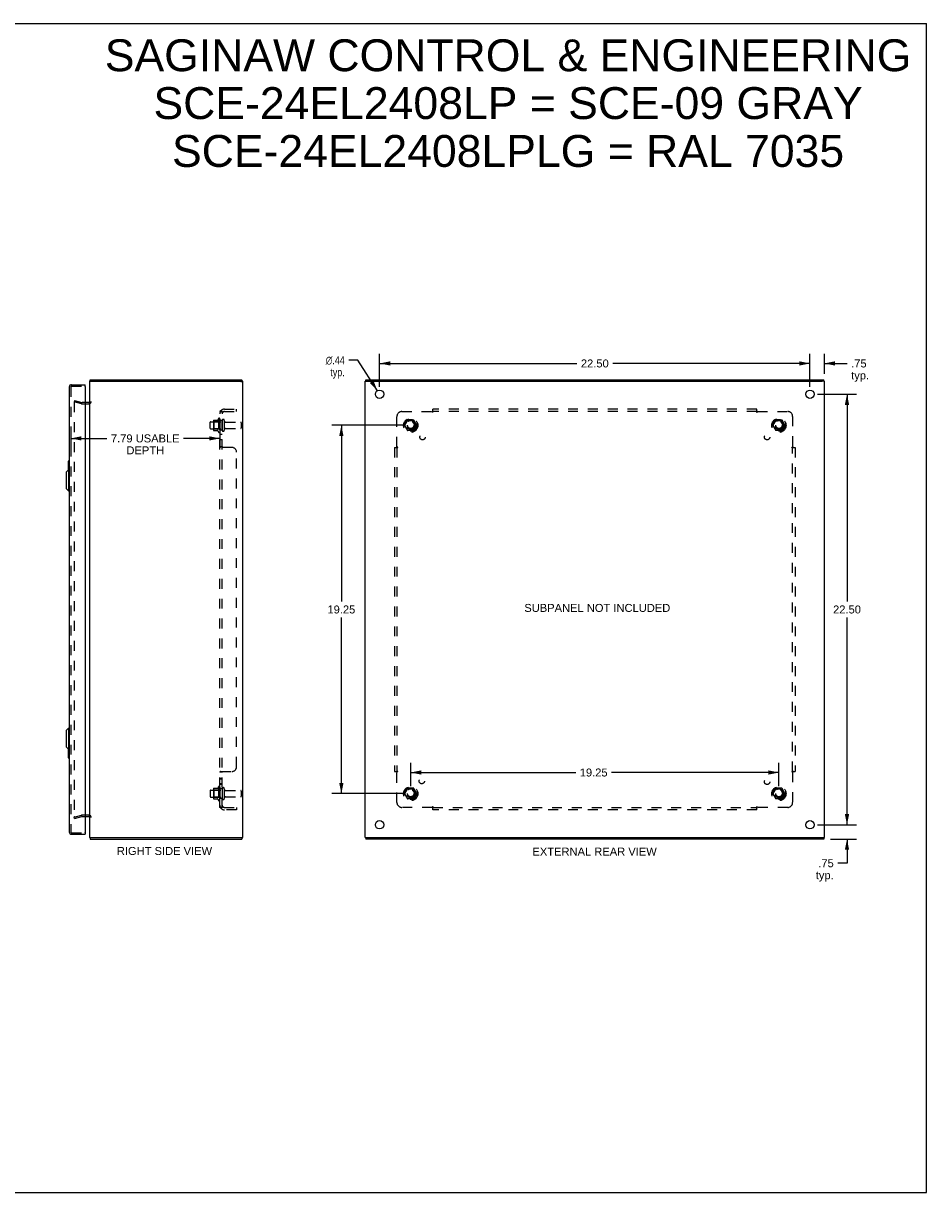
# Model space of a CAD drawing. Header units: inches. Extents: x 0 to 94.4, y 0 to 61.1.
# Tile 5 of 5: x 47.2 to 94.4, y 0 to 61.1. Entities that reach past the tile are written whole.
import ezdxf

# ---------------------------------------------------------------- set-up
doc = ezdxf.new("R2010")
doc.units = ezdxf.units.IN
doc.header["$LTSCALE"] = 5.194444
doc.header["$MEASUREMENT"] = 0
doc.linetypes.add('HIDDEN', pattern=[0.2, 0.1, -0.1])
doc.layers.get('0').update_dxf_attribs({"linetype": 'CONTINUOUS'})
for name, color, linetype in [('DEFAULT_2', 8, 'HIDDEN'), ('DIMENSIONS', 7, 'CONTINUOUS'), ('DOOR_ASSEMBLY', 7, 'CONTINUOUS'), ('SUBPANEL', 7, 'CONTINUOUS')]:
    doc.layers.add(name, color=color, linetype=linetype)
doc.styles.get("Standard").update_dxf_attribs({"font": 'arial.ttf'})
doc.styles.add('TEXTSTYLE_1', font='gdt', dxfattribs={"width": 0.8})
doc.dimstyles.new('DIMSTYLE_1', dxfattribs={"dimtxt": 0.416667, "dimasz": 0.555556, "dimexe": 0.09, "dimexo": 0.07, "dimgap": 0.0375, "dimtad": 0, "dimtih": 1, "dimtoh": 1, "dimzin": 4, "dimdsep": 46, "dimtxsty": 'Standard', "dimblk": '_FILLED', "dimblk1": '_FILLED', "dimblk2": '_FILLED', "dimcen": 0.09, "dimadec": 3, "dimazin": 1, "dimtfac": 1, "dimtdec": 3, "dimtofl": 0, "dimtmove": 0, "dimatfit": 3, "dimldrblk": '_FILLED', "dimfxl": 0, "dimtolj": 1, "dimtzin": 4, "dimarcsym": 0})
doc.dimstyles.new('DIMSTYLE_2', dxfattribs={"dimtxt": 0.416667, "dimasz": 0.555556, "dimexe": 0.09, "dimexo": 0.07, "dimgap": 0.09, "dimtad": 0, "dimtih": 1, "dimtoh": 1, "dimzin": 4, "dimdsep": 46, "dimtxsty": 'Standard', "dimblk": '_FILLED', "dimblk1": '_FILLED', "dimblk2": '_FILLED', "dimcen": 0.09, "dimadec": 3, "dimazin": 1, "dimtfac": 1, "dimtdec": 3, "dimtofl": 0, "dimtmove": 0, "dimatfit": 1, "dimldrblk": '_FILLED', "dimfxl": 0, "dimtolj": 1, "dimtzin": 4, "dimarcsym": 0})

# ---------------------------------------------------------------- blocks, each defined once
blk = doc.blocks.new('_FILLED')
at = {"color": 0, "linetype": 'ByBlock'}
blk.add_solid([(0, 0), (-1, 0.2), (-1, -0.2)], dxfattribs=at)
blk = doc.blocks.new('*D6')
at = {"layer": 'DIMENSIONS', "color": 2, "linetype": 'Continuous'}
for p, q in [((49.699, 39.92), (49.699, 38.92)), ((57.492, 39.878), (57.492, 38.92)), ((49.699, 39.42), (51.594, 39.42)), ((57.492, 39.42), (55.596, 39.42))]:
    blk.add_line(p, q, dxfattribs=at)
at = {"layer": 'DIMENSIONS', "color": 2, "linetype": 'Continuous', "xscale": 0.5555555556, "yscale": 0.5555555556, "zscale": 0.5555555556, "rotation": 180}
blk.add_blockref('_FILLED', (49.699, 39.42), dxfattribs=at)
at = {"layer": 'DIMENSIONS', "color": 2, "linetype": 'Continuous', "xscale": 0.5555555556, "yscale": 0.5555555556, "zscale": 0.5555555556}
blk.add_blockref('_FILLED', (57.492, 39.42), dxfattribs=at)
at = {"layer": 'DIMENSIONS', "color": 2, "linetype": 'Continuous', "insert": (53.595, 39.628), "char_height": 0.41667, "width": 3.58581, "attachment_point": 2, "line_spacing_factor": 0.9}
blk.add_mtext('7.79 USABLE\\PDEPTH', dxfattribs=at)
blk = doc.blocks.new('*D7')
at = {"layer": 'DIMENSIONS', "color": 2, "linetype": 'Continuous'}
for p, q in [((88.347, 42.117), (88.347, 43.838)), ((89.097, 42.792), (89.097, 43.838)), ((88.347, 43.338), (87.236, 43.338)), ((89.097, 43.338), (90.29, 43.338))]:
    blk.add_line(p, q, dxfattribs=at)
at = {"layer": 'DIMENSIONS', "color": 2, "linetype": 'Continuous', "xscale": 0.5555555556, "yscale": 0.5555555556, "zscale": 0.5555555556}
blk.add_blockref('_FILLED', (88.347, 43.338), dxfattribs=at)
at = {"layer": 'DIMENSIONS', "color": 2, "linetype": 'Continuous', "xscale": 0.5555555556, "yscale": 0.5555555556, "zscale": 0.5555555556, "rotation": 180}
blk.add_blockref('_FILLED', (89.097, 43.338), dxfattribs=at)
at = {"layer": 'DIMENSIONS', "color": 2, "linetype": 'Continuous', "insert": (90.498, 43.546), "char_height": 0.4167, "width": 0.93711, "attachment_point": 1, "line_spacing_factor": 0.9}
blk.add_mtext('.75\\Ptyp.', dxfattribs=at)
blk = doc.blocks.new('*D8')
at = {"layer": 'DIMENSIONS', "color": 2, "linetype": 'Continuous'}
for p, q in [((90.282, 19.228), (90.282, 20.339)), ((88.736, 19.228), (90.782, 19.228)), ((89.423, 18.478), (90.782, 18.478)), ((90.282, 18.478), (90.282, 17.216)), ((90.282, 17.216), (89.796, 17.216))]:
    blk.add_line(p, q, dxfattribs=at)
at = {"layer": 'DIMENSIONS', "color": 2, "linetype": 'Continuous', "xscale": 0.5555555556, "yscale": 0.5555555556, "zscale": 0.5555555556}
for p, rotation in [((90.282, 19.228), 270), ((90.282, 18.478), 90)]:
    blk.add_blockref('_FILLED', p, dxfattribs=dict(at, rotation=rotation))
at = {"layer": 'DIMENSIONS', "color": 2, "linetype": 'Continuous', "insert": (89.588, 17.424), "char_height": 0.4167, "width": 0.93711, "attachment_point": 3, "line_spacing_factor": 0.9}
blk.add_mtext('.75\\Ptyp.', dxfattribs=at)
blk = doc.blocks.new('*D9')
at = {"layer": 'DIMENSIONS', "color": 2, "linetype": 'Continuous'}
for p, q in [((65.847, 42.117), (65.847, 43.838)), ((88.347, 42.117), (88.347, 43.838)), ((65.847, 43.338), (76.16, 43.338)), ((88.347, 43.338), (78.033, 43.338))]:
    blk.add_line(p, q, dxfattribs=at)
at = {"layer": 'DIMENSIONS', "color": 2, "linetype": 'Continuous', "xscale": 0.5555555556, "yscale": 0.5555555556, "zscale": 0.5555555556, "rotation": 180}
blk.add_blockref('_FILLED', (65.847, 43.338), dxfattribs=at)
at = {"layer": 'DIMENSIONS', "color": 2, "linetype": 'Continuous', "xscale": 0.5555555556, "yscale": 0.5555555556, "zscale": 0.5555555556}
blk.add_blockref('_FILLED', (88.347, 43.338), dxfattribs=at)
at = {"layer": 'DIMENSIONS', "color": 2, "linetype": 'Continuous', "insert": (77.097, 43.546), "char_height": 0.4167, "width": 1.45601, "attachment_point": 2, "line_spacing_factor": 0.9}
blk.add_mtext('22.50', dxfattribs=at)
blk = doc.blocks.new('*D10')
at = {"layer": 'DIMENSIONS', "color": 2, "linetype": 'Continuous'}
for p, q in [((88.736, 41.728), (90.782, 41.728)), ((90.282, 41.728), (90.282, 30.895)), ((90.282, 19.228), (90.282, 30.062)), ((88.736, 19.228), (90.782, 19.228))]:
    blk.add_line(p, q, dxfattribs=at)
at = {"layer": 'DIMENSIONS', "color": 2, "linetype": 'Continuous', "xscale": 0.5555555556, "yscale": 0.5555555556, "zscale": 0.5555555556}
for p, rotation in [((90.282, 41.728), 90), ((90.282, 19.228), 270)]:
    blk.add_blockref('_FILLED', p, dxfattribs=dict(at, rotation=rotation))
at = {"layer": 'DIMENSIONS', "color": 2, "linetype": 'Continuous', "insert": (90.282, 30.687), "char_height": 0.4167, "width": 1.45601, "attachment_point": 2, "line_spacing_factor": 0.9}
blk.add_mtext('22.50', dxfattribs=at)
blk = doc.blocks.new('*D11')
at = {"layer": 'DIMENSIONS', "color": 2, "linetype": 'Continuous'}
for p, q in [((64.716, 43.504), (64.23, 43.504)), ((65.729, 41.913), (64.716, 43.504))]:
    blk.add_line(p, q, dxfattribs=at)
at = {"layer": 'DIMENSIONS', "color": 2, "linetype": 'Continuous', "xscale": 0.5555555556, "yscale": 0.5555555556, "zscale": 0.5555555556, "rotation": 302.4859996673}
blk.add_blockref('_FILLED', (65.729, 41.913), dxfattribs=at)
at = {"layer": 'DIMENSIONS', "color": 2, "linetype": 'Continuous', "insert": (64.022, 43.712), "char_height": 0.41667, "width": 1.36411, "attachment_point": 3, "line_spacing_factor": 0.9, "style": 'TEXTSTYLE_1'}
blk.add_mtext('{\\fgdt;n}\\fArial;.44\\Ptyp.', dxfattribs=at)
blk = doc.blocks.new('*D12')
at = {"layer": 'DIMENSIONS', "color": 2, "linetype": 'Continuous'}
for p, q in [((67.083, 40.103), (63.347, 40.103)), ((63.847, 40.103), (63.847, 30.895)), ((63.847, 20.853), (63.847, 30.062)), ((67.083, 20.853), (63.347, 20.853))]:
    blk.add_line(p, q, dxfattribs=at)
at = {"layer": 'DIMENSIONS', "color": 2, "linetype": 'Continuous', "xscale": 0.5555555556, "yscale": 0.5555555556, "zscale": 0.5555555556}
for p, rotation in [((63.847, 40.103), 90), ((63.847, 20.853), 270)]:
    blk.add_blockref('_FILLED', p, dxfattribs=dict(at, rotation=rotation))
at = {"layer": 'DIMENSIONS', "color": 2, "linetype": 'Continuous', "insert": (63.847, 30.687), "char_height": 0.4167, "width": 1.45601, "attachment_point": 2, "line_spacing_factor": 0.9}
blk.add_mtext('19.25', dxfattribs=at)
blk = doc.blocks.new('*D13')
at = {"layer": 'DIMENSIONS', "color": 2, "linetype": 'Continuous'}
for p, q in [((67.472, 21.242), (67.472, 22.457)), ((86.722, 21.242), (86.722, 22.457)), ((67.472, 21.957), (76.1, 21.957)), ((86.722, 21.957), (77.973, 21.957))]:
    blk.add_line(p, q, dxfattribs=at)
at = {"layer": 'DIMENSIONS', "color": 2, "linetype": 'Continuous', "xscale": 0.5555555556, "yscale": 0.5555555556, "zscale": 0.5555555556, "rotation": 180}
blk.add_blockref('_FILLED', (67.472, 21.957), dxfattribs=at)
at = {"layer": 'DIMENSIONS', "color": 2, "linetype": 'Continuous', "xscale": 0.5555555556, "yscale": 0.5555555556, "zscale": 0.5555555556}
blk.add_blockref('_FILLED', (86.722, 21.957), dxfattribs=at)
at = {"layer": 'DIMENSIONS', "color": 2, "linetype": 'Continuous', "insert": (77.037, 22.166), "char_height": 0.4167, "width": 1.45601, "attachment_point": 2, "line_spacing_factor": 0.9}
blk.add_mtext('19.25', dxfattribs=at)

msp = doc.modelspace()

# ---------------------------------------------------------------- linework, layer by layer
at = {"color": 7, "linetype": 'Continuous'}
for p, q in [((0, 61.111), (94.444, 61.111)), ((94.444, 0), (94.444, 61.111)), ((50.692, 42.403), (50.804, 42.403)), ((50.715, 42.403), (50.715, 42.478)), ((58.689, 42.403), (58.587, 42.403)), ((58.639, 42.403), (58.639, 42.478)), ((65.099, 42.403), (65.205, 42.403)), ((65.13, 42.403), (65.13, 42.478)), ((89.094, 42.403), (88.989, 42.403)), ((89.064, 42.403), (89.064, 42.478)), ((50.692, 18.553), (50.804, 18.553)), ((50.715, 18.553), (50.715, 18.478)), ((58.587, 18.553), (58.689, 18.553)), ((58.639, 18.553), (58.639, 18.478)), ((65.099, 18.553), (65.205, 18.553)), ((65.13, 18.553), (65.13, 18.478)), ((88.989, 18.553), (89.094, 18.553)), ((89.064, 18.553), (89.064, 18.478)), ((0, 0), (94.444, 0))]:
    msp.add_line(p, q, dxfattribs=at)
at = {"color": 3, "linetype": 'Continuous'}
for p, q in [((50.692, 18.553), (50.692, 42.403)), ((50.715, 42.478), (58.639, 42.478)), ((50.804, 42.403), (58.582, 42.403)), ((58.689, 42.403), (58.692, 42.403)), ((58.692, 18.553), (58.692, 42.403)), ((65.097, 18.553), (65.097, 42.403)), ((65.097, 42.403), (65.099, 42.403)), ((65.13, 42.478), (89.064, 42.478)), ((65.207, 42.403), (88.987, 42.403)), ((89.094, 42.403), (89.097, 42.403)), ((89.097, 18.553), (89.097, 42.403)), ((50.65, 41.303), (50.449, 41.303)), ((50.449, 19.653), (50.65, 19.653)), ((50.715, 18.478), (58.639, 18.478)), ((50.804, 18.553), (58.582, 18.553)), ((58.689, 18.553), (58.692, 18.553)), ((65.097, 18.553), (65.099, 18.553)), ((89.064, 18.478), (65.13, 18.478)), ((65.207, 18.553), (88.987, 18.553)), ((89.094, 18.553), (89.097, 18.553))]:
    msp.add_line(p, q, dxfattribs=at)
for points in [[(58.582, 42.403), (58.59, 42.402), (58.597, 42.4), (58.605, 42.399), (58.612, 42.398), (58.62, 42.397), (58.627, 42.397), (58.633, 42.396), (58.64, 42.396), (58.646, 42.395), (58.652, 42.395)], [(58.652, 42.395), (58.657, 42.395), (58.662, 42.396), (58.667, 42.396), (58.672, 42.397), (58.676, 42.397), (58.679, 42.398), (58.682, 42.399), (58.685, 42.4), (58.687, 42.402), (58.689, 42.403)]]:
    msp.add_lwpolyline(points, dxfattribs=at)
at = {"color": 7, "linetype": 'Continuous'}
msp.add_lwpolyline([(58.611, 42.398), (58.612, 42.399), (58.613, 42.4), (58.615, 42.402), (58.615, 42.403)], dxfattribs=at)
at = {"color": 3, "linetype": 'Continuous'}
for centre in [(65.847, 41.728), (88.347, 41.728), (65.847, 19.228), (88.347, 19.228)]:
    msp.add_circle(centre, 0.219, dxfattribs=at)
for centre, radius, start, end in [((50.809, 42.361), 0.117, 143.48104, 158.95977), ((50.65, 41.345), 0.042, 270, 360), ((50.65, 19.611), 0.042, 0, 90), ((50.809, 18.595), 0.117, 201.04023, 216.51896)]:
    msp.add_arc(centre, radius, start, end, dxfattribs=at)
at = {"layer": 'DEFAULT_2', "color": 8, "linetype": 'HIDDEN'}
for p, q in [((49.898, 41.408), (49.879, 41.335)), ((50.265, 41.232), (49.879, 41.335)), ((49.879, 41.307), (49.879, 41.306)), ((49.879, 41.306), (49.879, 19.651)), ((49.898, 41.408), (50.285, 41.304)), ((49.898, 41.326), (49.898, 41.326)), ((50.449, 41.303), (50.291, 41.303)), ((50.291, 41.228), (50.65, 41.228)), ((57.156, 40.359), (57.156, 39.848)), ((57.166, 40.381), (57.394, 40.381)), ((57.422, 40.459), (57.422, 39.747)), ((57.492, 40.437), (57.492, 39.769)), ((57.617, 40.361), (57.617, 39.846)), ((57.727, 40.361), (57.727, 39.846)), ((67.309, 40.376), (67.154, 40.108)), ((67.626, 40.381), (67.317, 40.381)), ((67.789, 40.108), (67.635, 40.376)), ((86.559, 40.376), (86.404, 40.108)), ((86.876, 40.381), (86.567, 40.381)), ((87.039, 40.108), (86.885, 40.376)), ((56.992, 39.946), (56.992, 40.261)), ((57.022, 40.291), (57.617, 40.291)), ((57.022, 39.916), (57.617, 39.916)), ((57.176, 40.287), (57.156, 40.307)), ((57.176, 39.92), (57.156, 39.9)), ((57.166, 39.826), (57.394, 39.826)), ((57.176, 40.287), (57.176, 39.92)), ((57.472, 40.287), (57.176, 40.287)), ((57.472, 39.92), (57.176, 39.92)), ((57.472, 40.287), (57.492, 40.307)), ((57.472, 40.287), (57.472, 39.92)), ((57.472, 39.92), (57.492, 39.9)), ((57.789, 40.268), (58.587, 40.268)), ((57.789, 39.938), (58.587, 39.938)), ((58.617, 40.238), (58.617, 39.968)), ((67.154, 40.098), (67.309, 39.831)), ((67.626, 39.826), (67.317, 39.826)), ((67.635, 39.831), (67.789, 40.098)), ((86.404, 40.098), (86.559, 39.831)), ((86.876, 39.826), (86.567, 39.826)), ((86.885, 39.831), (87.039, 40.098)), ((56.992, 21.011), (56.992, 20.696)), ((57.022, 21.041), (57.617, 21.041)), ((57.156, 21.109), (57.156, 20.598)), ((57.176, 21.037), (57.156, 21.057)), ((57.166, 21.131), (57.394, 21.131)), ((57.472, 21.037), (57.176, 21.037)), ((57.176, 21.037), (57.176, 20.67)), ((57.422, 21.209), (57.422, 20.497)), ((57.472, 21.037), (57.492, 21.057)), ((57.472, 21.037), (57.472, 20.67)), ((57.492, 21.187), (57.492, 20.519)), ((57.617, 21.111), (57.617, 20.596)), ((57.727, 21.111), (57.727, 20.596)), ((57.789, 21.018), (58.587, 21.018)), ((58.617, 20.988), (58.617, 20.718)), ((67.309, 21.126), (67.154, 20.858)), ((67.154, 20.848), (67.309, 20.581)), ((67.626, 21.131), (67.317, 21.131)), ((67.789, 20.858), (67.635, 21.126)), ((67.635, 20.581), (67.789, 20.848)), ((86.559, 21.126), (86.404, 20.858)), ((86.404, 20.848), (86.559, 20.581)), ((86.876, 21.131), (86.567, 21.131)), ((87.039, 20.858), (86.885, 21.126)), ((86.885, 20.581), (87.039, 20.848)), ((57.022, 20.666), (57.617, 20.666)), ((57.176, 20.67), (57.156, 20.65)), ((57.166, 20.576), (57.394, 20.576)), ((57.472, 20.67), (57.176, 20.67)), ((57.472, 20.67), (57.492, 20.65)), ((57.789, 20.688), (58.587, 20.688)), ((67.626, 20.576), (67.317, 20.576)), ((86.876, 20.576), (86.567, 20.576)), ((49.879, 19.621), (50.265, 19.725)), ((49.898, 19.549), (49.879, 19.621)), ((49.898, 19.549), (50.285, 19.652)), ((50.65, 19.728), (50.291, 19.728)), ((50.291, 19.653), (50.449, 19.653))]:
    msp.add_line(p, q, dxfattribs=at)
for points in [[(49.898, 41.326), (49.896, 41.325), (49.894, 41.325), (49.893, 41.325), (49.891, 41.324), (49.889, 41.323), (49.888, 41.322), (49.886, 41.321), (49.885, 41.32), (49.884, 41.319), (49.883, 41.317), (49.882, 41.316), (49.881, 41.314), (49.88, 41.313), (49.88, 41.311), (49.879, 41.309), (49.879, 41.307)], [(49.903, 41.325), (49.901, 41.325), (49.9, 41.326), (49.898, 41.326)], [(49.879, 19.651), (49.879, 19.649), (49.879, 19.647), (49.88, 19.646), (49.88, 19.644), (49.881, 19.642), (49.882, 19.641)], [(49.898, 19.631), (49.898, 19.631), (49.896, 19.631), (49.894, 19.631), (49.893, 19.632), (49.891, 19.632), (49.889, 19.633), (49.888, 19.634), (49.886, 19.635), (49.885, 19.636), (49.884, 19.638), (49.883, 19.639), (49.882, 19.641)], [(49.903, 19.632), (49.901, 19.631), (49.9, 19.631), (49.898, 19.631)]]:
    msp.add_lwpolyline(points, dxfattribs=at)
for centre, radius in [((67.472, 40.103), 0.372), ((67.472, 40.103), 0.356), ((67.472, 40.103), 0.312), ((86.722, 40.103), 0.372), ((86.722, 40.103), 0.356), ((86.722, 40.103), 0.312), ((67.472, 40.103), 0.204), ((67.472, 40.103), 0.188), ((67.472, 40.103), 0.183), ((67.472, 40.103), 0.165), ((86.722, 40.103), 0.204), ((86.722, 40.103), 0.188), ((86.722, 40.103), 0.183), ((86.722, 40.103), 0.165), ((67.472, 20.853), 0.372), ((67.472, 20.853), 0.356), ((67.472, 20.853), 0.312), ((67.472, 20.853), 0.204), ((67.472, 20.853), 0.188), ((67.472, 20.853), 0.183), ((67.472, 20.853), 0.165), ((86.722, 20.853), 0.372), ((86.722, 20.853), 0.356), ((86.722, 20.853), 0.312), ((86.722, 20.853), 0.204), ((86.722, 20.853), 0.188), ((86.722, 20.853), 0.183), ((86.722, 20.853), 0.165)]:
    msp.add_circle(centre, radius, dxfattribs=at)
for centre, radius, start, end in [((50.291, 41.328), 0.1, 255, 270), ((50.291, 41.328), 0.025, 255, 270), ((50.65, 41.345), 0.117, 270, 360), ((57.166, 40.371), 0.01, 90, 174.80617), ((57.297, 40.359), 0.141, 174.79195, 180), ((57.375, 40.391), 0.01, 270, 336.03207), ((58.022, 40.103), 0.698, 149.33687, 156.03207), ((57.453, 40.437), 0.0384, 0, 145.55034), ((57.672, 40.361), 0.055, 0, 180), ((67.317, 40.371), 0.01, 90.01235, 149.98915), ((67.626, 40.371), 0.01, 30.01204, 89.98872), ((86.567, 40.371), 0.01, 90.01235, 149.98915), ((86.876, 40.371), 0.01, 30.01204, 89.98872), ((57.022, 40.261), 0.03, 90, 180), ((57.022, 39.946), 0.03, 180, 270), ((57.297, 39.848), 0.141, 180, 185.20805), ((57.166, 39.836), 0.01, 185.19383, 270), ((57.375, 39.816), 0.01, 23.96793, 90), ((58.022, 40.103), 0.698, 203.96793, 210.66313), ((57.453, 39.769), 0.0384, 214.44966, 360), ((57.672, 39.846), 0.055, 180, 360), ((57.789, 40.331), 0.0625, 180, 270), ((57.789, 39.876), 0.0625, 90, 180), ((58.587, 40.238), 0.03, 0, 90), ((58.587, 39.968), 0.03, 270, 360), ((67.163, 40.103), 0.01, 150.01268, 209.98829), ((67.317, 39.836), 0.01, 210.01204, 269.98872), ((67.626, 39.836), 0.01, 270.01235, 329.98915), ((67.781, 40.103), 0.01, 330.01268, 29.98829), ((86.413, 40.103), 0.01, 150.01268, 209.98829), ((86.567, 39.836), 0.01, 210.01204, 269.98872), ((86.876, 39.836), 0.01, 270.01235, 329.98915), ((87.031, 40.103), 0.01, 330.01268, 29.98829), ((57.022, 21.011), 0.03, 90, 180), ((57.166, 21.121), 0.01, 90, 174.80617), ((57.297, 21.109), 0.141, 174.79195, 180), ((57.375, 21.141), 0.01, 270, 336.03207), ((58.022, 20.853), 0.698, 149.33687, 156.03207), ((57.453, 21.187), 0.0384, 0, 145.55034), ((57.672, 21.111), 0.055, 0, 180), ((57.789, 21.081), 0.0625, 180, 270), ((58.587, 20.988), 0.03, 0, 90), ((67.163, 20.853), 0.01, 150.01268, 209.98829), ((67.317, 21.121), 0.01, 90.01235, 149.98915), ((67.626, 21.121), 0.01, 30.01204, 89.98872), ((67.781, 20.853), 0.01, 330.01268, 29.98829), ((86.413, 20.853), 0.01, 150.01268, 209.98829), ((86.567, 21.121), 0.01, 90.01235, 149.98915), ((86.876, 21.121), 0.01, 30.01204, 89.98872), ((87.031, 20.853), 0.01, 330.01268, 29.98829), ((57.022, 20.696), 0.03, 180, 270), ((57.297, 20.598), 0.141, 180, 185.20805), ((57.166, 20.586), 0.01, 185.19383, 270), ((57.375, 20.566), 0.01, 23.96793, 90), ((58.022, 20.853), 0.698, 203.96793, 210.66313), ((57.453, 20.519), 0.0384, 214.44966, 360), ((57.672, 20.596), 0.055, 180, 360), ((57.789, 20.626), 0.0625, 90, 180), ((58.587, 20.718), 0.03, 270, 360), ((67.317, 20.586), 0.01, 210.01204, 269.98872), ((67.626, 20.586), 0.01, 270.01235, 329.98915), ((86.567, 20.586), 0.01, 210.01204, 269.98872), ((86.876, 20.586), 0.01, 270.01235, 329.98915), ((50.291, 19.628), 0.1, 90, 105), ((50.291, 19.628), 0.025, 90, 105), ((50.65, 19.611), 0.117, 0, 90)]:
    msp.add_arc(centre, radius, start, end, dxfattribs=at)
at = {"layer": 'DOOR_ASSEMBLY', "color": 3, "linetype": 'Continuous'}
for p, q in [((49.741, 42.228), (50.449, 42.228)), ((49.624, 42.111), (49.624, 18.845)), ((50.449, 42.138), (50.449, 18.818)), ((49.741, 18.728), (50.449, 18.728))]:
    msp.add_line(p, q, dxfattribs=at)
at = {"layer": 'DOOR_ASSEMBLY', "color": 7, "linetype": 'Continuous'}
for p, q in [((50.449, 42.153), (50.449, 42.228)), ((50.449, 42.153), (50.434, 42.153)), ((49.564, 38.213), (49.564, 37.759)), ((49.579, 38.228), (49.624, 38.228)), ((49.61, 38.128), (49.61, 37.779)), ((49.466, 37.661), (49.584, 37.779)), ((49.466, 37.661), (49.466, 36.795)), ((49.584, 37.779), (49.584, 36.677)), ((49.584, 37.779), (49.624, 37.779)), ((49.466, 36.795), (49.584, 36.677)), ((49.584, 36.677), (49.624, 36.677)), ((49.466, 24.161), (49.584, 24.279)), ((49.466, 24.161), (49.466, 23.295)), ((49.584, 24.279), (49.624, 24.279)), ((49.584, 24.279), (49.584, 23.177)), ((49.466, 23.295), (49.584, 23.177)), ((49.564, 23.198), (49.564, 22.743)), ((49.579, 22.728), (49.624, 22.728)), ((49.584, 23.177), (49.624, 23.177)), ((49.61, 23.177), (49.61, 22.828)), ((50.434, 18.803), (50.449, 18.803)), ((50.449, 18.803), (50.449, 18.728))]:
    msp.add_line(p, q, dxfattribs=at)
at = {"layer": 'DOOR_ASSEMBLY', "color": 8, "linetype": 'HIDDEN'}
for p, q in [((49.699, 42.111), (49.699, 18.845)), ((49.741, 42.153), (50.434, 42.153)), ((49.741, 18.803), (50.434, 18.803))]:
    msp.add_line(p, q, dxfattribs=at)
at = {"layer": 'DOOR_ASSEMBLY', "color": 7, "linetype": 'Continuous'}
for points in [[(49.609, 38.164), (49.609, 38.159), (49.61, 38.153), (49.61, 38.147), (49.61, 38.141), (49.61, 38.135), (49.61, 38.128)], [(49.61, 22.828), (49.61, 22.822), (49.61, 22.816), (49.61, 22.81), (49.61, 22.804), (49.609, 22.798), (49.609, 22.792)]]:
    msp.add_lwpolyline(points, dxfattribs=at)
at = {"layer": 'DOOR_ASSEMBLY', "color": 3, "linetype": 'Continuous'}
for centre, radius, start, end in [((49.741, 42.111), 0.117, 90, 180), ((50.434, 42.138), 0.015, 0, 90), ((49.741, 18.845), 0.117, 180, 270), ((50.434, 18.818), 0.015, 270, 360)]:
    msp.add_arc(centre, radius, start, end, dxfattribs=at)
at = {"layer": 'DOOR_ASSEMBLY', "color": 8, "linetype": 'HIDDEN'}
for centre, start, end in [((49.741, 42.111), 90, 180), ((49.741, 18.845), 180, 270)]:
    msp.add_arc(centre, 0.042, start, end, dxfattribs=at)
at = {"layer": 'DOOR_ASSEMBLY', "color": 7, "linetype": 'Continuous'}
for centre, start, end in [((49.579, 38.213), 90, 180), ((49.609, 38.213), 0, 90), ((49.579, 22.743), 180, 270), ((49.609, 22.743), 270, 360)]:
    msp.add_arc(centre, 0.015, start, end, dxfattribs=at)
at = {"layer": 'SUBPANEL', "color": 8, "linetype": 'HIDDEN'}
for p, q in [((57.729, 40.947), (58.367, 40.947)), ((58.367, 40.822), (58.367, 40.947)), ((68.628, 40.781), (68.628, 40.947)), ((85.565, 40.947), (68.628, 40.947)), ((85.565, 40.781), (85.565, 40.947)), ((57.492, 20.135), (57.492, 40.822)), ((57.617, 40.822), (57.492, 40.822)), ((57.617, 40.353), (57.492, 40.353)), ((57.546, 40.861), (57.642, 40.781)), ((57.569, 40.82), (57.57, 40.82)), ((57.57, 40.82), (57.572, 40.819)), ((57.572, 40.819), (57.573, 40.819)), ((57.573, 40.819), (57.575, 40.818)), ((57.575, 40.818), (57.576, 40.818)), ((57.576, 40.818), (57.577, 40.818)), ((57.577, 40.818), (57.579, 40.817)), ((57.579, 40.817), (57.58, 40.817)), ((57.58, 40.817), (57.582, 40.816)), ((57.582, 40.816), (57.584, 40.816)), ((57.584, 40.816), (57.585, 40.815)), ((57.585, 40.815), (57.587, 40.815)), ((57.587, 40.815), (57.588, 40.814)), ((57.604, 40.808), (57.605, 40.807)), ((57.617, 40.802), (57.616, 40.802)), ((57.617, 20.135), (57.617, 40.822)), ((57.621, 40.799), (57.621, 40.799)), ((57.729, 40.822), (58.367, 40.822)), ((66.753, 38.982), (66.753, 40.572)), ((67.003, 40.822), (68.593, 40.822)), ((68.605, 40.803), (68.602, 40.809)), ((85.565, 40.822), (68.628, 40.822)), ((85.599, 40.824), (85.601, 40.822)), ((85.601, 40.822), (87.19, 40.822)), ((87.44, 40.572), (87.44, 38.982)), ((57.617, 39.853), (57.492, 39.853)), ((57.617, 39.625), (57.492, 39.625)), ((57.617, 39.344), (57.492, 39.344)), ((57.492, 38.981), (57.492, 38.982)), ((57.617, 38.982), (57.492, 38.982)), ((58.117, 38.947), (57.546, 38.947)), ((57.618, 38.978), (57.617, 38.979)), ((57.621, 38.974), (57.62, 38.976)), ((58.367, 22.26), (58.367, 38.697)), ((66.628, 38.947), (66.628, 22.01)), ((66.628, 38.947), (66.794, 38.947)), ((66.751, 38.98), (66.753, 38.982)), ((66.753, 38.947), (66.753, 22.01)), ((87.4, 38.947), (87.565, 38.947)), ((87.422, 38.97), (87.427, 38.973)), ((87.44, 22.01), (87.44, 38.947)), ((87.565, 38.947), (87.565, 22.01)), ((57.546, 22.01), (58.117, 22.01)), ((57.643, 22.004), (57.642, 22.003)), ((66.628, 22.01), (66.794, 22.01)), ((87.4, 22.01), (87.565, 22.01)), ((57.617, 21.974), (57.492, 21.974)), ((57.617, 21.649), (57.492, 21.649)), ((57.617, 21.613), (57.492, 21.613)), ((57.526, 21.999), (57.52, 21.997)), ((57.617, 21.975), (57.617, 21.974)), ((57.62, 21.981), (57.619, 21.98)), ((57.622, 21.983), (57.621, 21.982)), ((57.625, 21.986), (57.624, 21.985)), ((66.753, 20.385), (66.753, 21.974)), ((66.772, 21.987), (66.766, 21.983)), ((87.443, 21.976), (87.44, 21.974)), ((87.44, 21.974), (87.44, 20.385)), ((57.617, 21.368), (57.492, 21.368)), ((57.617, 21.332), (57.492, 21.332)), ((57.617, 21.103), (57.492, 21.103)), ((57.617, 20.603), (57.492, 20.603)), ((57.546, 20.096), (57.642, 20.175)), ((68.628, 20.01), (68.628, 20.175)), ((85.565, 20.01), (85.565, 20.175)), ((57.617, 20.135), (57.492, 20.135)), ((57.56, 20.135), (57.56, 20.135)), ((57.635, 20.162), (57.63, 20.157)), ((57.729, 20.135), (58.367, 20.135)), ((58.367, 20.01), (57.729, 20.01)), ((58.367, 20.135), (58.367, 20.01)), ((68.593, 20.135), (67.003, 20.135)), ((68.595, 20.132), (68.593, 20.135)), ((68.628, 20.135), (85.565, 20.135)), ((85.565, 20.01), (68.628, 20.01)), ((85.588, 20.153), (85.592, 20.148)), ((87.19, 20.135), (85.601, 20.135))]:
    msp.add_line(p, q, dxfattribs=at)
for points in [[(57.546, 40.861), (57.544, 40.859), (57.542, 40.857), (57.54, 40.855), (57.538, 40.854), (57.535, 40.852), (57.532, 40.851), (57.529, 40.849), (57.526, 40.848), (57.523, 40.846), (57.52, 40.845), (57.517, 40.843), (57.514, 40.842), (57.511, 40.841), (57.508, 40.839), (57.505, 40.838), (57.503, 40.837), (57.5, 40.835), (57.498, 40.834), (57.496, 40.832), (57.495, 40.83), (57.494, 40.829), (57.493, 40.827), (57.492, 40.826), (57.492, 40.824), (57.492, 40.823), (57.492, 40.822)], [(57.56, 40.822), (57.559, 40.822), (57.559, 40.822), (57.559, 40.822), (57.558, 40.822), (57.558, 40.822), (57.558, 40.822), (57.557, 40.822), (57.557, 40.822), (57.557, 40.822)], [(57.557, 40.822), (57.557, 40.822), (57.557, 40.822), (57.557, 40.822), (57.557, 40.822), (57.557, 40.822), (57.557, 40.822), (57.558, 40.822), (57.558, 40.822), (57.559, 40.822), (57.559, 40.822), (57.56, 40.822), (57.56, 40.822), (57.561, 40.822), (57.561, 40.822), (57.562, 40.821), (57.562, 40.821), (57.563, 40.821), (57.563, 40.821), (57.564, 40.821), (57.565, 40.821), (57.565, 40.821), (57.566, 40.821), (57.566, 40.82), (57.567, 40.82), (57.568, 40.82), (57.568, 40.82), (57.569, 40.82)], [(57.588, 40.814), (57.59, 40.813), (57.591, 40.813), (57.592, 40.813), (57.593, 40.812), (57.594, 40.812), (57.595, 40.812), (57.595, 40.811), (57.596, 40.811), (57.597, 40.811), (57.598, 40.81), (57.599, 40.81), (57.6, 40.81), (57.601, 40.809), (57.601, 40.809), (57.602, 40.809), (57.603, 40.808), (57.604, 40.808)], [(57.605, 40.807), (57.607, 40.807), (57.607, 40.806), (57.608, 40.806), (57.609, 40.806), (57.609, 40.805), (57.61, 40.805), (57.611, 40.805), (57.611, 40.804), (57.612, 40.804), (57.613, 40.804), (57.613, 40.803), (57.614, 40.803), (57.614, 40.803), (57.615, 40.802), (57.615, 40.802), (57.616, 40.802), (57.616, 40.802), (57.617, 40.801), (57.617, 40.801), (57.618, 40.801), (57.618, 40.801), (57.619, 40.8), (57.619, 40.8), (57.619, 40.8), (57.62, 40.8), (57.62, 40.799), (57.62, 40.799), (57.62, 40.799), (57.621, 40.799)], [(57.632, 40.798), (57.63, 40.8), (57.628, 40.801), (57.627, 40.803), (57.625, 40.805), (57.624, 40.807), (57.622, 40.809), (57.621, 40.811), (57.62, 40.813), (57.619, 40.815), (57.618, 40.816), (57.617, 40.818), (57.617, 40.819), (57.617, 40.821), (57.617, 40.822)], [(57.621, 40.799), (57.621, 40.799), (57.62, 40.799), (57.62, 40.799), (57.62, 40.799), (57.62, 40.8), (57.62, 40.8), (57.619, 40.8), (57.619, 40.8), (57.619, 40.801), (57.618, 40.801), (57.618, 40.801), (57.618, 40.801), (57.617, 40.802)], [(57.642, 40.781), (57.642, 40.782), (57.643, 40.782), (57.643, 40.783), (57.643, 40.784), (57.642, 40.784), (57.642, 40.785), (57.642, 40.786), (57.641, 40.787), (57.64, 40.788), (57.639, 40.789), (57.638, 40.791), (57.637, 40.792), (57.636, 40.793), (57.635, 40.795), (57.632, 40.798)], [(68.604, 40.834), (68.602, 40.832), (68.6, 40.83), (68.599, 40.829), (68.597, 40.827), (68.596, 40.826), (68.595, 40.824), (68.593, 40.822)], [(68.602, 40.809), (68.601, 40.811), (68.599, 40.813), (68.598, 40.815), (68.597, 40.816), (68.596, 40.818), (68.595, 40.819), (68.594, 40.821), (68.593, 40.822)], [(68.611, 40.841), (68.607, 40.837), (68.604, 40.834)], [(68.628, 40.781), (68.627, 40.782), (68.625, 40.782), (68.624, 40.783), (68.623, 40.784), (68.621, 40.784), (68.62, 40.785), (68.619, 40.786), (68.618, 40.787), (68.617, 40.788), (68.615, 40.789), (68.614, 40.791), (68.613, 40.792), (68.612, 40.793), (68.611, 40.795), (68.61, 40.796), (68.609, 40.798), (68.607, 40.8), (68.606, 40.801), (68.605, 40.803)], [(68.628, 40.861), (68.627, 40.859), (68.625, 40.857), (68.624, 40.855), (68.623, 40.854), (68.622, 40.852), (68.62, 40.851), (68.619, 40.849), (68.618, 40.848), (68.616, 40.846), (68.615, 40.845), (68.614, 40.843), (68.612, 40.842), (68.611, 40.841)], [(85.565, 40.861), (85.567, 40.859), (85.568, 40.857), (85.569, 40.855), (85.571, 40.854), (85.572, 40.852), (85.573, 40.851), (85.575, 40.849), (85.576, 40.848), (85.577, 40.846), (85.579, 40.845), (85.58, 40.843), (85.581, 40.842), (85.582, 40.841), (85.588, 40.835)], [(85.565, 40.781), (85.567, 40.782), (85.568, 40.782), (85.57, 40.783), (85.571, 40.784), (85.572, 40.784), (85.573, 40.785), (85.574, 40.786), (85.576, 40.787), (85.577, 40.788), (85.578, 40.789), (85.579, 40.791), (85.58, 40.792), (85.582, 40.793), (85.583, 40.795), (85.584, 40.796), (85.585, 40.798), (85.586, 40.8), (85.587, 40.801), (85.588, 40.803), (85.59, 40.807)], [(85.588, 40.835), (85.59, 40.834), (85.591, 40.832), (85.593, 40.83), (85.595, 40.829), (85.596, 40.827), (85.597, 40.826), (85.599, 40.824)], [(85.59, 40.807), (85.592, 40.809), (85.593, 40.811), (85.594, 40.813), (85.595, 40.815), (85.596, 40.816), (85.598, 40.818), (85.599, 40.819), (85.6, 40.821), (85.601, 40.822)], [(57.505, 38.967), (57.503, 38.968), (57.5, 38.97), (57.498, 38.971), (57.496, 38.973), (57.495, 38.975), (57.494, 38.976), (57.493, 38.978), (57.492, 38.979), (57.492, 38.98), (57.492, 38.981), (57.492, 38.982)], [(57.511, 38.964), (57.508, 38.965), (57.505, 38.967), (57.503, 38.968)], [(57.52, 38.96), (57.517, 38.961), (57.514, 38.963), (57.511, 38.964)], [(57.546, 38.947), (57.544, 38.948), (57.542, 38.95), (57.54, 38.951), (57.538, 38.952), (57.535, 38.953), (57.532, 38.955), (57.529, 38.956), (57.526, 38.957), (57.52, 38.96)], [(57.546, 38.947), (57.544, 38.948), (57.542, 38.95), (57.54, 38.951), (57.538, 38.952), (57.535, 38.953)], [(57.617, 38.98), (57.617, 38.981), (57.617, 38.982)], [(57.625, 38.971), (57.624, 38.972), (57.622, 38.973), (57.621, 38.974), (57.62, 38.976), (57.619, 38.977), (57.618, 38.978), (57.617, 38.979), (57.617, 38.98), (57.617, 38.981), (57.617, 38.982)], [(57.63, 38.968), (57.627, 38.97), (57.625, 38.971), (57.624, 38.972), (57.622, 38.973)], [(57.638, 38.961), (57.637, 38.962), (57.636, 38.963), (57.635, 38.964), (57.633, 38.965), (57.632, 38.966), (57.63, 38.968)], [(57.642, 38.947), (57.642, 38.948), (57.643, 38.95), (57.643, 38.951), (57.643, 38.952), (57.642, 38.954), (57.642, 38.955), (57.642, 38.956), (57.641, 38.957), (57.64, 38.958), (57.639, 38.96), (57.638, 38.961), (57.637, 38.962), (57.636, 38.963), (57.635, 38.964), (57.633, 38.965)], [(57.641, 38.957), (57.64, 38.958), (57.639, 38.96)], [(57.642, 38.947), (57.642, 38.948), (57.643, 38.95), (57.643, 38.951), (57.643, 38.952)], [(66.714, 38.947), (66.716, 38.948), (66.718, 38.95), (66.72, 38.951), (66.721, 38.952), (66.723, 38.953), (66.724, 38.955), (66.726, 38.956), (66.727, 38.957), (66.729, 38.959), (66.73, 38.96), (66.732, 38.961), (66.733, 38.963), (66.734, 38.964), (66.74, 38.97)], [(66.74, 38.97), (66.741, 38.971), (66.743, 38.973), (66.745, 38.975), (66.746, 38.976), (66.748, 38.978), (66.749, 38.979), (66.751, 38.98)], [(66.768, 38.972), (66.766, 38.973), (66.764, 38.974), (66.762, 38.976), (66.76, 38.977), (66.759, 38.978), (66.757, 38.979), (66.756, 38.98), (66.754, 38.981), (66.753, 38.982)], [(66.794, 38.947), (66.793, 38.948), (66.793, 38.95), (66.792, 38.951), (66.791, 38.952), (66.791, 38.954), (66.79, 38.955), (66.789, 38.956), (66.788, 38.957), (66.787, 38.958), (66.786, 38.96), (66.785, 38.961), (66.783, 38.962), (66.782, 38.963), (66.78, 38.964), (66.779, 38.965), (66.777, 38.966), (66.775, 38.968), (66.774, 38.969), (66.772, 38.97), (66.768, 38.972)], [(87.4, 38.947), (87.4, 38.948), (87.401, 38.95), (87.401, 38.951), (87.402, 38.952), (87.403, 38.954), (87.403, 38.955), (87.404, 38.956), (87.405, 38.957), (87.406, 38.958), (87.408, 38.96), (87.409, 38.961), (87.41, 38.962), (87.412, 38.963), (87.413, 38.964), (87.415, 38.965), (87.416, 38.966), (87.418, 38.968), (87.42, 38.969), (87.422, 38.97)], [(87.427, 38.973), (87.429, 38.974), (87.431, 38.976), (87.433, 38.977), (87.435, 38.978), (87.436, 38.979), (87.438, 38.98), (87.439, 38.981), (87.44, 38.982)], [(87.452, 38.971), (87.45, 38.973), (87.449, 38.975), (87.447, 38.976), (87.446, 38.978), (87.444, 38.979), (87.443, 38.98), (87.44, 38.982)], [(87.459, 38.964), (87.455, 38.968), (87.452, 38.971)], [(87.479, 38.947), (87.477, 38.948), (87.476, 38.95), (87.474, 38.951), (87.472, 38.952), (87.471, 38.953), (87.469, 38.955), (87.467, 38.956), (87.466, 38.957), (87.465, 38.959), (87.463, 38.96), (87.462, 38.961), (87.461, 38.963), (87.459, 38.964)], [(57.546, 22.01), (57.544, 22.008), (57.542, 22.007), (57.54, 22.006), (57.538, 22.004), (57.535, 22.003), (57.532, 22.002), (57.529, 22), (57.526, 21.999)], [(57.546, 22.01), (57.544, 22.008), (57.542, 22.007), (57.54, 22.006), (57.538, 22.004), (57.535, 22.003)], [(57.642, 22.01), (57.642, 22.008), (57.643, 22.007), (57.643, 22.006), (57.643, 22.004), (57.642, 22.003), (57.642, 22.002), (57.642, 22.001), (57.641, 21.999), (57.64, 21.998), (57.639, 21.997), (57.638, 21.996), (57.637, 21.995), (57.636, 21.993), (57.635, 21.992), (57.633, 21.991), (57.632, 21.99), (57.63, 21.989), (57.627, 21.987)], [(57.642, 22.01), (57.642, 22.008), (57.643, 22.007)], [(66.714, 22.01), (66.716, 22.008), (66.718, 22.007), (66.72, 22.006), (66.721, 22.004), (66.723, 22.003), (66.724, 22.002), (66.726, 22), (66.727, 21.999), (66.729, 21.998), (66.73, 21.997), (66.732, 21.995), (66.733, 21.994), (66.734, 21.993)], [(66.794, 22.01), (66.793, 22.008), (66.793, 22.007), (66.792, 22.006), (66.791, 22.004), (66.791, 22.003), (66.79, 22.002), (66.789, 22.001), (66.788, 21.999), (66.787, 21.998), (66.786, 21.997), (66.785, 21.996), (66.783, 21.995), (66.782, 21.993), (66.78, 21.992), (66.779, 21.991), (66.777, 21.99), (66.775, 21.989), (66.774, 21.988), (66.772, 21.987)], [(87.4, 22.01), (87.4, 22.008), (87.401, 22.007), (87.401, 22.006), (87.402, 22.004), (87.403, 22.003), (87.403, 22.002), (87.404, 22.001), (87.405, 21.999), (87.406, 21.998), (87.408, 21.997), (87.409, 21.996), (87.41, 21.995), (87.412, 21.993), (87.413, 21.992), (87.415, 21.991), (87.416, 21.99), (87.418, 21.989), (87.42, 21.988), (87.422, 21.987), (87.425, 21.985)], [(87.479, 22.01), (87.477, 22.008), (87.476, 22.007), (87.474, 22.006), (87.472, 22.004), (87.471, 22.003), (87.469, 22.002), (87.467, 22), (87.466, 21.999), (87.465, 21.998), (87.463, 21.997), (87.462, 21.995), (87.461, 21.994), (87.459, 21.993), (87.454, 21.987)], [(57.511, 21.993), (57.508, 21.991), (57.505, 21.99), (57.503, 21.988), (57.5, 21.987), (57.498, 21.985), (57.496, 21.984), (57.495, 21.982), (57.494, 21.981), (57.493, 21.979), (57.492, 21.978), (57.492, 21.976), (57.492, 21.975), (57.492, 21.974)], [(57.492, 21.976), (57.492, 21.975), (57.492, 21.974)], [(57.505, 21.99), (57.503, 21.988), (57.5, 21.987), (57.498, 21.985), (57.496, 21.984)], [(57.52, 21.997), (57.517, 21.995), (57.514, 21.994), (57.511, 21.993)], [(57.627, 21.987), (57.625, 21.986), (57.624, 21.985), (57.622, 21.983), (57.621, 21.982), (57.62, 21.981), (57.619, 21.98), (57.618, 21.979), (57.617, 21.977), (57.617, 21.976), (57.617, 21.975), (57.617, 21.974)], [(57.637, 21.995), (57.636, 21.993), (57.635, 21.992), (57.633, 21.991)], [(66.734, 21.993), (66.738, 21.988), (66.741, 21.985)], [(66.741, 21.985), (66.743, 21.984), (66.745, 21.982), (66.746, 21.981), (66.748, 21.979), (66.749, 21.978), (66.751, 21.976), (66.753, 21.974)], [(66.766, 21.983), (66.764, 21.982), (66.762, 21.981), (66.76, 21.98), (66.759, 21.979), (66.757, 21.977), (66.756, 21.976), (66.754, 21.975), (66.753, 21.974)], [(87.425, 21.985), (87.427, 21.983), (87.429, 21.982), (87.431, 21.981), (87.433, 21.98), (87.435, 21.979), (87.436, 21.977), (87.438, 21.976), (87.439, 21.975), (87.44, 21.974)], [(87.454, 21.987), (87.452, 21.985), (87.45, 21.984), (87.449, 21.982), (87.447, 21.981), (87.446, 21.979), (87.444, 21.978), (87.443, 21.976)], [(57.642, 20.175), (57.642, 20.175), (57.643, 20.174), (57.643, 20.174), (57.643, 20.173), (57.642, 20.172), (57.642, 20.172), (57.642, 20.171), (57.641, 20.17), (57.64, 20.169), (57.639, 20.167), (57.638, 20.166), (57.637, 20.165), (57.636, 20.163), (57.635, 20.162)], [(68.628, 20.175), (68.627, 20.175), (68.625, 20.174), (68.624, 20.174), (68.623, 20.173), (68.621, 20.172), (68.62, 20.172), (68.619, 20.171), (68.618, 20.17), (68.617, 20.169), (68.615, 20.167), (68.614, 20.166), (68.613, 20.165), (68.612, 20.163), (68.611, 20.162), (68.61, 20.16), (68.609, 20.159), (68.607, 20.157), (68.606, 20.155), (68.605, 20.153), (68.603, 20.15)], [(85.565, 20.175), (85.567, 20.175), (85.568, 20.174), (85.57, 20.174), (85.571, 20.173), (85.572, 20.172), (85.573, 20.172), (85.574, 20.171), (85.576, 20.17), (85.577, 20.169), (85.578, 20.167), (85.579, 20.166), (85.58, 20.165), (85.582, 20.163), (85.583, 20.162), (85.584, 20.16), (85.585, 20.159), (85.586, 20.157), (85.587, 20.155), (85.588, 20.153)], [(57.546, 20.096), (57.544, 20.098), (57.542, 20.099), (57.54, 20.101), (57.538, 20.103), (57.535, 20.104), (57.532, 20.106), (57.529, 20.108), (57.526, 20.109), (57.523, 20.11), (57.52, 20.112), (57.517, 20.113), (57.514, 20.115), (57.511, 20.116), (57.508, 20.117), (57.505, 20.118), (57.503, 20.12), (57.5, 20.121), (57.498, 20.123), (57.496, 20.125), (57.495, 20.126), (57.494, 20.128), (57.493, 20.129), (57.492, 20.131), (57.492, 20.132), (57.492, 20.133), (57.492, 20.135)], [(57.621, 20.157), (57.621, 20.158), (57.621, 20.158), (57.621, 20.158), (57.621, 20.157), (57.62, 20.157), (57.62, 20.157), (57.62, 20.157), (57.619, 20.157), (57.619, 20.156), (57.619, 20.156), (57.618, 20.156), (57.618, 20.156), (57.617, 20.155), (57.617, 20.155), (57.616, 20.155), (57.615, 20.154), (57.615, 20.154), (57.614, 20.154), (57.614, 20.153), (57.613, 20.153), (57.612, 20.153), (57.612, 20.152), (57.611, 20.152), (57.61, 20.152), (57.609, 20.151), (57.609, 20.151), (57.608, 20.151), (57.607, 20.15), (57.606, 20.15), (57.606, 20.149), (57.605, 20.149), (57.604, 20.149), (57.603, 20.148), (57.602, 20.148), (57.601, 20.148), (57.601, 20.147), (57.6, 20.147), (57.599, 20.147), (57.598, 20.146), (57.597, 20.146), (57.596, 20.145), (57.595, 20.145), (57.594, 20.145), (57.593, 20.144), (57.592, 20.144), (57.591, 20.144), (57.59, 20.143), (57.589, 20.143), (57.588, 20.142), (57.587, 20.142), (57.586, 20.142), (57.585, 20.141), (57.584, 20.141), (57.583, 20.141), (57.582, 20.14), (57.581, 20.14), (57.58, 20.14), (57.579, 20.139), (57.578, 20.139), (57.577, 20.139), (57.576, 20.139), (57.575, 20.138), (57.574, 20.138), (57.573, 20.138), (57.572, 20.137), (57.571, 20.137), (57.57, 20.137), (57.569, 20.137), (57.569, 20.137), (57.568, 20.136), (57.567, 20.136), (57.566, 20.136), (57.565, 20.136), (57.564, 20.136), (57.563, 20.135), (57.563, 20.135), (57.562, 20.135), (57.561, 20.135), (57.56, 20.135), (57.56, 20.135), (57.559, 20.135), (57.558, 20.135), (57.558, 20.135), (57.558, 20.135), (57.557, 20.134), (57.557, 20.134), (57.557, 20.134)], [(57.557, 20.134), (57.557, 20.134), (57.557, 20.134), (57.557, 20.134), (57.557, 20.134), (57.557, 20.134), (57.558, 20.134), (57.558, 20.134), (57.558, 20.135), (57.559, 20.135), (57.559, 20.135), (57.559, 20.135), (57.56, 20.135)], [(57.63, 20.157), (57.628, 20.155), (57.627, 20.153), (57.625, 20.151), (57.624, 20.15), (57.622, 20.148), (57.621, 20.146), (57.62, 20.144), (57.619, 20.142), (57.618, 20.14), (57.617, 20.139), (57.617, 20.137), (57.617, 20.136), (57.617, 20.135)], [(57.617, 20.155), (57.617, 20.155), (57.618, 20.155), (57.618, 20.155), (57.618, 20.156), (57.619, 20.156), (57.619, 20.156), (57.619, 20.157), (57.62, 20.157), (57.62, 20.157), (57.62, 20.157), (57.62, 20.157), (57.621, 20.157)], [(68.603, 20.15), (68.602, 20.148), (68.601, 20.146), (68.599, 20.144), (68.598, 20.142), (68.597, 20.14), (68.596, 20.139), (68.595, 20.137), (68.594, 20.136), (68.593, 20.135)], [(68.605, 20.121), (68.604, 20.123), (68.602, 20.125), (68.6, 20.126), (68.599, 20.128), (68.597, 20.129), (68.596, 20.131), (68.595, 20.132)], [(68.628, 20.096), (68.627, 20.098), (68.625, 20.099), (68.624, 20.101), (68.623, 20.103), (68.622, 20.104), (68.62, 20.106), (68.619, 20.108), (68.618, 20.109), (68.616, 20.11), (68.615, 20.112), (68.614, 20.113), (68.612, 20.115), (68.611, 20.116), (68.605, 20.121)], [(85.565, 20.096), (85.567, 20.098), (85.568, 20.099), (85.569, 20.101), (85.571, 20.103), (85.572, 20.104), (85.573, 20.106), (85.575, 20.108), (85.576, 20.109), (85.577, 20.11), (85.579, 20.112), (85.58, 20.113), (85.581, 20.115), (85.582, 20.116)], [(85.582, 20.116), (85.587, 20.12), (85.59, 20.123)], [(85.59, 20.123), (85.591, 20.125), (85.593, 20.126), (85.595, 20.128), (85.596, 20.129), (85.597, 20.131), (85.599, 20.132), (85.601, 20.135)], [(85.592, 20.148), (85.593, 20.146), (85.594, 20.144), (85.595, 20.142), (85.596, 20.14), (85.598, 20.139), (85.599, 20.137), (85.6, 20.136), (85.601, 20.135)]]:
    msp.add_lwpolyline(points, dxfattribs=at)
for centre, radius in [((67.472, 40.103), 0.25), ((86.722, 40.103), 0.25), ((68.09, 39.485), 0.141), ((86.103, 39.485), 0.141), ((68.052, 21.509), 0.141), ((86.103, 21.472), 0.141), ((67.472, 20.853), 0.25), ((86.722, 20.853), 0.25)]:
    msp.add_circle(centre, radius, dxfattribs=at)
for centre, radius, start, end in [((57.729, 40.71), 0.237, 90, 180), ((57.729, 40.71), 0.112, 90, 180), ((67.003, 40.572), 0.25, 90, 180), ((87.19, 40.572), 0.25, 0, 90), ((58.117, 38.697), 0.25, 0, 90), ((58.117, 22.26), 0.25, 270, 360), ((57.729, 20.247), 0.237, 180, 270), ((57.729, 20.247), 0.112, 180, 270), ((67.003, 20.385), 0.25, 180, 270), ((87.19, 20.385), 0.25, 270, 360)]:
    msp.add_arc(centre, radius, start, end, dxfattribs=at)

# ---------------------------------------------------------------- texts
at = {"layer": 'DIMENSIONS', "color": 2, "linetype": 'Continuous', "attachment_point": 2, "line_spacing_factor": 0.9}
for s, insert, char_height, width in [('SAGINAW CONTROL & ENGINEERING\\PSCE-24EL2408LP = SCE-09 GRAY\\PSCE-24EL2408LPLG = RAL 7035', (72.562, 60.278), 1.66667, 42.09418), ('SUBPANEL NOT INCLUDED', (77.227, 30.768), 0.41667, 7.61927), ('RIGHT SIDE VIEW', (54.599, 18.065), 0.41667, 4.96902), ('EXTERNAL REAR VIEW', (77.086, 18.031), 0.41667, 6.48699)]:
    msp.add_mtext(s, dxfattribs=dict(at, insert=insert, char_height=char_height, width=width))

# ---------------------------------------------------------------- dimensions: what is measured, and where the dimension line sits
at = {"layer": 'DIMENSIONS', "color": 2, "linetype": 'Continuous'}
dim = msp.add_diameter_dim_2p(p1=(65.729, 41.913), p2=(65.964, 41.544), text='%%c<>\\Ptyp.', dimstyle='DIMSTYLE_2', override={"dimpost": '<>'}, dxfattribs=at)
dim.commit()
dim.dimension.update_dxf_attribs({"geometry": '*D11', "text_midpoint": (63.34, 43.192), "dimtype": 163})
for base, p1, p2, angle, picture, middle in [((65.847, 43.338), (88.347, 42.047), (65.847, 42.047), 180, '*D9', (77.091, 43.336)), ((90.282, 19.228), (88.666, 41.728), (88.666, 19.228), 270, '*D10', (90.277, 30.476)), ((63.847, 20.853), (67.153, 40.103), (67.153, 20.853), 270, '*D12', (63.866, 30.476))]:
    dim = msp.add_linear_dim(base=base, p1=p1, p2=p2, angle=angle, dimstyle='DIMSTYLE_1', dxfattribs=at)
    dim.commit()
    dim.dimension.update_dxf_attribs({"geometry": picture, "text_midpoint": middle, "dimtype": 160})
for base, p1, p2, angle, text, picture, middle in [((88.347, 43.338), (89.097, 42.722), (88.347, 42.047), 180, '<>\\Ptyp.', '*D7', (90.966, 43.025)), ((49.699, 39.42), (57.492, 38.85), (49.699, 38.85), 180, '<> USABLE\\PDEPTH', '*D6', (53.595, 39.107)), ((90.282, 19.228), (89.353, 18.478), (88.666, 19.228), 90, '<>\\Ptyp.', '*D8', (89.119, 16.903))]:
    dim = msp.add_linear_dim(base=base, p1=p1, p2=p2, angle=angle, text=text, dimstyle='DIMSTYLE_1', dxfattribs=at)
    dim.commit()
    dim.dimension.update_dxf_attribs({"geometry": picture, "text_midpoint": middle, "dimtype": 160})
dim = msp.add_linear_dim(base=(86.722, 21.957), p1=(67.472, 21.172), p2=(86.722, 21.172), dimstyle='DIMSTYLE_1', dxfattribs=at)
dim.commit()
dim.dimension.update_dxf_attribs({"geometry": '*D13', "text_midpoint": (77.056, 21.955), "dimtype": 160})

doc.saveas('drawing.dxf')
